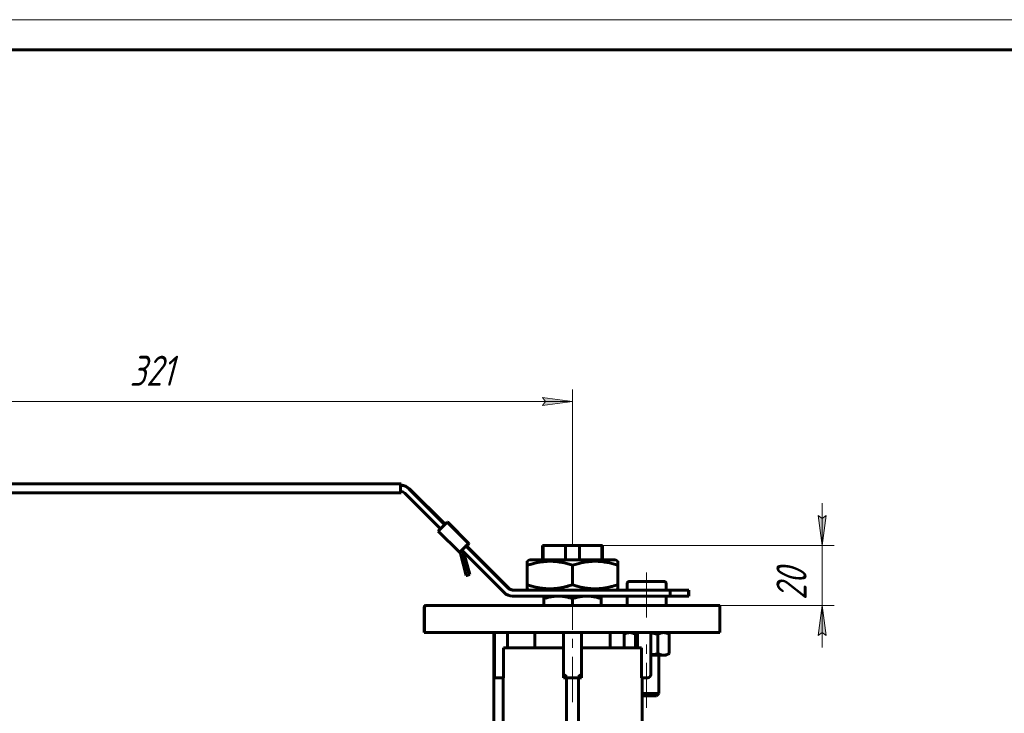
# Model space of a CAD drawing. Header units: millimetres. Extents: x 0 to 601, y 0 to 420.
# Tile 11 of 12: x 163 to 327, y 305 to 420. Entities that reach past the tile are written whole.
import ezdxf

# ---------------------------------------------------------------- set-up
doc = ezdxf.new("R2010")
doc.units = ezdxf.units.MM
for name, pattern in [('K5LT_AXLED', [12, 7.5, -1.5, 1.5, -1.5]), ('K5LT_BASIC', [0]), ('K5LT_THIN', [0])]:
    doc.linetypes.add(name, pattern=pattern)
doc.layers.add('Системный слой', color=7, linetype='Continuous')
doc.layers.add('Системный слой (1)', color=7, linetype='Continuous', true_color=0x6c6c6c)
doc.styles.add('KDIMTEXTSTYLE', font='txt', dxfattribs={"width": 0.96, "oblique": 15, "height": 5})
doc.styles.add('KTEXTSTYLE', font='txt', dxfattribs={"width": 0.96, "height": 5})
doc.dimstyles.new('KDIMSTYLE (0.50)', dxfattribs={"dimtxt": 5, "dimasz": 1, "dimexe": 2, "dimexo": 0, "dimgap": 1, "dimtad": 1, "dimlfac": 2, "dimtxsty": 'KDIMTEXTSTYLE', "dimsah": 1, "dimcen": 0, "dimdle": 1, "dimadec": 0, "dimazin": 0, "dimtfac": 0.667, "dimtmove": 0, "dimatfit": 3, "dimfxl": 1, "dimtvp": 1, "dimtolj": 1, "dimtzin": 0, "dimarcsym": 0})

# ---------------------------------------------------------------- blocks, each defined once
blk = doc.blocks.new('U0')
at = {"layer": 'Системный слой (1)', "color": 143, "linetype": 'K5LT_BASIC', "lineweight": 60, "true_color": 0x33acca}
for p, q in [((255.19, 330.28), (248.07, 330.28)), ((262.32, 330.28), (255.19, 330.28))]:
    blk.add_line(p, q, dxfattribs=at)
blk = doc.blocks.new('U6')
at = {"layer": 'Системный слой (1)', "color": 143, "linetype": 'K5LT_BASIC', "lineweight": 60, "true_color": 0x33acca}
for p, q in [((268.17, 314.51), (268.55, 314.57)), ((268.55, 314.57), (268.95, 314.65)), ((268.95, 314.65), (269.37, 314.76))]:
    blk.add_line(p, q, dxfattribs=at)
blk = doc.blocks.new('U7')
at = {"layer": 'Системный слой (1)', "color": 143, "linetype": 'K5LT_BASIC', "lineweight": 60, "true_color": 0x33acca}
for p, q in [((264.25, 326.32), (264.25, 325.28)), ((264.25, 324.28), (264.25, 322.72))]:
    blk.add_line(p, q, dxfattribs=at)
blk = doc.blocks.new('U8')
at = {"layer": 'Системный слой (1)', "color": 143, "linetype": 'K5LT_BASIC', "lineweight": 60, "true_color": 0x33acca}
for p, q in [((265.74, 317.96), (265.62, 317.93)), ((265.86, 317.99), (265.74, 317.96)), ((265.97, 318.02), (265.86, 317.99))]:
    blk.add_line(p, q, dxfattribs=at)
blk = doc.blocks.new('U9')
at = {"layer": 'Системный слой (1)', "color": 143, "linetype": 'K5LT_BASIC', "lineweight": 60, "true_color": 0x33acca}
for p, q in [((270.75, 326.32), (270.75, 325.28)), ((270.75, 324.28), (270.75, 322.72))]:
    blk.add_line(p, q, dxfattribs=at)
blk = doc.blocks.new('U10')
at = {"layer": 'Системный слой (1)', "color": 143, "linetype": 'K5LT_BASIC', "lineweight": 60, "true_color": 0x33acca}
for p, q in [((266.74, 307.72), (267.5, 307.72)), ((267.5, 307.72), (269.11, 307.72))]:
    blk.add_line(p, q, dxfattribs=at)
blk = doc.blocks.new('U11')
at = {"layer": 'Системный слой (1)', "color": 143, "linetype": 'K5LT_BASIC', "lineweight": 60, "true_color": 0x33acca}
for p, q in [((268.55, 318.12), (268.17, 318.18)), ((268.95, 318.04), (268.55, 318.12)), ((269.37, 317.93), (268.95, 318.04))]:
    blk.add_line(p, q, dxfattribs=at)
blk = doc.blocks.new('U12')
at = {"layer": 'Системный слой (1)', "color": 143, "linetype": 'K5LT_BASIC', "lineweight": 60, "true_color": 0x33acca}
for p, q in [((233.97, 336.15), (228.05, 342.08)), ((244.55, 325.57), (237.51, 332.61))]:
    blk.add_line(p, q, dxfattribs=at)
blk = doc.blocks.new('U13')
at = {"layer": 'Системный слой (1)', "color": 143, "linetype": 'K5LT_BASIC', "lineweight": 60, "true_color": 0x33acca}
for p, q in [((226.74, 342.92), (226.74, 342.77)), ((226.74, 342.77), (226.74, 342.67))]:
    blk.add_line(p, q, dxfattribs=at)
blk = doc.blocks.new('U14')
at = {"layer": 'Системный слой (1)', "color": 143, "linetype": 'K5LT_BASIC', "lineweight": 60, "true_color": 0x33acca}
for p, q in [((226.74, 341.66), (226.74, 341.43)), ((226.74, 341.43), (226.74, 341.42))]:
    blk.add_line(p, q, dxfattribs=at)
blk = doc.blocks.new('U15')
at = {"layer": 'Системный слой (1)', "color": 143, "linetype": 'K5LT_BASIC', "lineweight": 60, "true_color": 0x33acca}
for p, q in [((234.03, 336.21), (228.15, 342.08)), ((244.66, 325.57), (237.62, 332.61))]:
    blk.add_line(p, q, dxfattribs=at)
blk = doc.blocks.new('U16')
at = {"layer": 'Системный слой (1)', "color": 143, "linetype": 'K5LT_BASIC', "lineweight": 60, "true_color": 0x33acca}
for p, q in [((227.34, 341.37), (233.27, 335.45)), ((236.8, 331.91), (243.84, 324.87))]:
    blk.add_line(p, q, dxfattribs=at)
blk = doc.blocks.new('U17')
at = {"layer": 'Системный слой (1)', "color": 143, "linetype": 'K5LT_BASIC', "lineweight": 60, "true_color": 0x33acca}
for p, q in [((237.15, 332.26), (236.65, 331.76)), ((236.65, 331.76), (236.45, 331.55)), ((236.45, 331.55), (236.45, 331.55))]:
    blk.add_line(p, q, dxfattribs=at)
blk = doc.blocks.new('U18')
at = {"layer": 'Системный слой (1)', "color": 143, "linetype": 'K5LT_BASIC', "lineweight": 60, "true_color": 0x33acca}
for p in [(237.62, 332.61), (237.65, 332.65)]:
    blk.add_line(p, (237.65, 332.65), dxfattribs=at)
blk = doc.blocks.new('U19')
at = {"layer": 'Системный слой (1)', "color": 143, "linetype": 'K5LT_BASIC', "lineweight": 60, "true_color": 0x33acca}
for p, q in [((237.62, 332.61), (237.97, 332.97)), ((237.97, 332.97), (238.01, 333)), ((238.01, 333), (238.01, 333))]:
    blk.add_line(p, q, dxfattribs=at)
blk = doc.blocks.new('U20')
at = {"layer": 'Системный слой (1)', "color": 143, "linetype": 'K5LT_BASIC', "lineweight": 60, "true_color": 0x33acca}
for p, q in [((236.81, 331.91), (236.91, 332.01)), ((236.91, 332.01), (237.16, 332.26))]:
    blk.add_line(p, q, dxfattribs=at)
blk = doc.blocks.new('D3')
at = {"layer": 'Системный слой (1)'}
for points in [[(99.69, 355.95), (99.19, 356.61), (99.69, 357.27), (94.69, 356.61)], [(255.19, 356.61), (250.19, 357.27), (250.69, 356.61), (250.19, 355.95)]]:
    blk.add_hatch(color=7, dxfattribs=at).paths.add_polyline_path(points)
at = {"layer": 'Системный слой (1)', "color": 7, "linetype": 'K5LT_THIN', "lineweight": 18, "true_color": 0xffffff}
for p, q in [((94.69, 342.92), (94.69, 358.61)), ((255.19, 332.69), (255.19, 358.61)), ((94.69, 356.61), (99.69, 357.27)), ((99.69, 355.95), (94.69, 356.61)), ((94.69, 356.61), (255.19, 356.61)), ((99.69, 357.27), (99.19, 356.61)), ((99.19, 356.61), (99.69, 355.95)), ((250.69, 356.61), (250.19, 357.27)), ((250.19, 357.27), (255.19, 356.61)), ((255.19, 356.61), (250.19, 355.95)), ((250.19, 355.95), (250.69, 356.61))]:
    blk.add_line(p, q, dxfattribs=at)
blk.add_wipeout([(181.68, 357.61), (181.68, 364.99), (191.3, 364.99), (191.3, 357.61)]).dxf.layer = 'Системный слой (1)'
at = {"layer": 'Системный слой (1)', "color": 7, "insert": (181.68, 364.2), "char_height": 5, "attachment_point": 1, "style": 'KTEXTSTYLE'}
blk.add_mtext('\\fArial|b0|c204|p34;\\H5.0;\\W1.000;\\Q15;\\fGOST Type AU|b0|i0|c204|p34;\\Q15;\\W0.960;321', dxfattribs=at)
blk = doc.blocks.new('KDIMARROW_01')
at = {"layer": 'Системный слой'}
blk.add_hatch(color=0, dxfattribs=at).paths.add_polyline_path([(0, 0), (-5, 0.66), (-4.5, 0), (-5, -0.66)])
at = {"layer": 'Системный слой', "color": 0, "linetype": 'K5LT_THIN', "lineweight": 18}
for p, q in [((-4.5, 0), (-5, 0.66)), ((-5, 0.66), (0, 0)), ((0, 0), (-5, -0.66)), ((-5, -0.66), (-4.5, 0))]:
    blk.add_line(p, q, dxfattribs=at)
at = {"layer": 'Системный слой (1)', "color": 0, "linetype": 'K5LT_THIN', "lineweight": 18}
blk.add_line((255.19, 74.79), (254.69, 74.79), dxfattribs=at)
blk = doc.blocks.new('D4')
at = {"layer": 'Системный слой (1)'}
for points in [[(296.63, 332.69), (297.29, 337.69), (296.63, 337.19), (295.97, 337.69)], [(297.29, 317.72), (296.63, 322.72), (295.97, 317.72), (296.63, 318.22)]]:
    blk.add_hatch(color=7, dxfattribs=at).paths.add_polyline_path(points)
at = {"layer": 'Системный слой (1)', "color": 7, "linetype": 'K5LT_THIN', "lineweight": 18, "true_color": 0xffffff}
for p, q in [((296.63, 332.69), (296.63, 339.69)), ((296.63, 337.19), (295.97, 337.69)), ((295.97, 337.69), (296.63, 332.69)), ((296.63, 332.69), (297.29, 337.69)), ((297.29, 337.69), (296.63, 337.19)), ((258.2, 332.69), (298.63, 332.69)), ((296.63, 322.72), (296.63, 332.69)), ((279.4, 322.72), (298.63, 322.72)), ((296.63, 322.72), (295.97, 317.72)), ((297.29, 317.72), (296.63, 322.72)), ((296.63, 322.72), (296.63, 315.72)), ((295.97, 317.72), (296.63, 318.22)), ((296.63, 318.22), (297.29, 317.72))]:
    blk.add_line(p, q, dxfattribs=at)
blk.add_wipeout([(295.63, 323.62), (288.25, 323.62), (288.25, 331.46), (295.63, 331.46)]).dxf.layer = 'Системный слой (1)'
at = {"layer": 'Системный слой (1)', "color": 7, "insert": (289.04, 323.62), "char_height": 5, "attachment_point": 1, "rotation": 90, "style": 'KTEXTSTYLE'}
blk.add_mtext('\\fArial|b0|c204|p34;\\H5.0;\\W1.000;\\Q15;\\fGOST Type AU|b0|i0|c204|p34;\\Q15;\\W0.960;20', dxfattribs=at)
blk = doc.blocks.new('U84')
at = {"color": 7, "linetype": 'K5LT_THIN', "lineweight": 18, "true_color": 0xffffff}
blk.add_line((0, 420), (594, 420), dxfattribs=at)
at = {"color": 143, "linetype": 'K5LT_BASIC', "lineweight": 60, "true_color": 0x33acca}
blk.add_line((20, 415), (589, 415), dxfattribs=at)

msp = doc.modelspace()

# ---------------------------------------------------------------- linework, layer by layer
at = {"layer": 'Системный слой (1)', "color": 143, "linetype": 'K5LT_BASIC', "lineweight": 60, "true_color": 0x33acca}
for p, q in [((226.6327, 342.9166), (155.1925, 342.9166)), ((226.6296, 342.4166), (226.6296, 341.9166)), ((226.6311, 342.6666), (226.739, 342.6666)), ((226.6311, 341.6666), (226.6311, 342.6666)), ((226.7376, 342.9166), (226.6327, 342.9166)), ((155.1925, 341.4166), (226.6327, 341.4166)), ((226.6327, 341.4166), (226.7376, 341.4166)), ((236.452, 331.5541), (232.9165, 335.0897)), ((233.6175, 335.7968), (233.6528, 335.8321)), ((234.3661, 336.5392), (234.4062, 336.5392)), ((234.4062, 336.5392), (237.9417, 333.0037)), ((234.4185, 336.5269), (234.4309, 336.5392)), ((234.4309, 336.5392), (234.471, 336.5392)), ((237.9664, 333.0037), (234.4309, 336.5392)), ((234.471, 336.5392), (238.0065, 333.0037)), ((236.8048, 331.9069), (236.452, 331.5541)), ((237.0644, 331.4594), (236.8378, 331.8739)), ((237.1883, 332.2966), (237.153, 332.2612)), ((237.156, 332.2612), (237.1914, 332.2966)), ((237.548, 332.6501), (237.5881, 332.6501)), ((237.5881, 332.6501), (237.9417, 333.0037)), ((237.6128, 332.6501), (237.6005, 332.6625)), ((237.6128, 332.6501), (237.9664, 333.0037)), ((237.6529, 332.6501), (237.6128, 332.6501)), ((237.9417, 333.0037), (237.9016, 333.0037)), ((238.0065, 333.0037), (237.9664, 333.0037)), ((250.1925, 332.6939), (250.1925, 330.2818)), ((250.3248, 332.6939), (250.1925, 332.6939)), ((250.3248, 332.6939), (250.3248, 330.2818)), ((254.0497, 332.6939), (250.3248, 332.6939)), ((256.3352, 332.6939), (254.0497, 332.6939)), ((254.0497, 332.6939), (254.0497, 330.2818)), ((260.0602, 332.6939), (256.3352, 332.6939)), ((256.3352, 332.6939), (256.3352, 330.2818)), ((260.1925, 332.6939), (260.0602, 332.6939)), ((260.0602, 332.6939), (260.0602, 330.2818)), ((260.1925, 332.6939), (260.1925, 330.2818)), ((237.5473, 327.7251), (236.5814, 331.33)), ((238.0303, 327.8545), (237.0644, 331.4594)), ((237.1264, 331.5854), (237.1693, 331.4594)), ((237.1693, 331.4594), (238.1352, 327.8545)), ((247.6925, 330.0653), (248.0675, 330.2818)), ((262.6925, 330.0653), (262.3175, 330.2818)), ((247.6925, 329.3955), (247.6925, 330.0653)), ((247.6925, 326.1682), (247.6925, 329.3955)), ((255.1925, 326.1682), (255.1925, 329.3955)), ((262.6925, 330.0653), (262.6925, 329.3955)), ((262.6925, 326.1682), (262.6925, 329.3955)), ((237.5473, 327.7251), (238.0303, 327.8545)), ((237.6522, 327.7251), (237.5473, 327.7251)), ((237.6522, 327.7251), (238.1352, 327.8545)), ((238.1352, 327.8545), (238.0303, 327.8545)), ((271.4292, 325.2818), (245.2581, 325.2818)), ((247.6925, 325.4983), (247.6925, 326.1682)), ((248.0675, 325.2818), (247.6925, 325.4983)), ((262.3175, 325.2818), (262.6925, 325.4983)), ((262.6925, 326.1682), (262.6925, 325.4983)), ((270.3482, 326.7189), (264.6482, 326.7189)), ((274.4477, 325.2818), (271.4292, 325.2818)), ((271.4292, 325.2818), (271.4292, 324.2818)), ((274.4477, 324.2818), (274.4477, 325.2818)), ((274.5186, 325.2818), (274.4477, 325.2818)), ((274.5186, 325.2818), (274.5186, 324.2818)), ((271.4292, 324.2818), (245.2581, 324.2818)), ((250.4425, 323.8576), (250.4425, 324.2818)), ((250.4425, 322.7189), (250.4425, 323.8576)), ((255.1925, 322.7189), (255.1925, 323.8576)), ((259.9425, 324.2818), (259.9425, 323.8576)), ((259.9425, 322.7189), (259.9425, 323.8576)), ((271.4292, 324.2818), (274.4477, 324.2818)), ((274.5186, 324.2818), (274.4477, 324.2818)), ((230.593, 318.2189), (230.593, 322.4689)), ((230.593, 322.4689), (230.593, 322.4689)), ((230.6125, 318.2189), (230.6125, 322.4689)), ((230.6353, 318.2189), (230.6353, 322.4689)), ((230.843, 322.7189), (230.843, 322.7189)), ((230.8621, 322.7189), (230.843, 322.7189)), ((230.8857, 322.7189), (230.8621, 322.7189)), ((230.9048, 322.7189), (230.8857, 322.7189)), ((238.168, 322.7189), (230.9048, 322.7189)), ((272.168, 322.7189), (238.168, 322.7189)), ((279.4048, 322.7189), (272.168, 322.7189)), ((279.4048, 322.7189), (279.6385, 322.7189)), ((279.6385, 322.7189), (279.6385, 322.5576)), ((279.6548, 322.4689), (279.6548, 322.4689)), ((279.6548, 318.2189), (279.6548, 322.4689)), ((230.593, 318.2189), (230.593, 318.2189)), ((230.593, 318.2189), (230.6125, 318.2189)), ((230.6125, 318.2189), (230.6353, 318.2189)), ((230.6353, 318.2189), (230.6548, 318.2189)), ((230.6548, 318.2189), (238.1685, 318.2189)), ((238.1685, 318.2189), (272.1684, 318.2189)), ((242.142, 281.4166), (242.142, 318.2189)), ((242.2166, 318.2189), (242.2166, 310.7189)), ((244.4134, 315.7189), (244.4134, 318.2189)), ((248.9425, 315.7189), (248.9425, 318.2189)), ((253.6925, 318.2189), (253.6925, 310.7189)), ((256.6925, 310.7189), (256.6925, 318.2189)), ((261.4425, 315.7189), (261.4425, 318.2189)), ((264.2482, 318.2189), (263.7455, 317.9286)), ((263.7455, 315.7189), (263.7455, 317.9286)), ((265.6219, 315.7189), (265.6219, 317.9286)), ((265.9716, 318.2189), (265.9716, 315.7189)), ((268.1684, 311.2189), (268.1684, 318.2189)), ((269.3746, 314.7592), (269.3746, 317.9286)), ((270.7482, 318.2189), (271.251, 317.9286)), ((271.251, 314.7592), (271.251, 317.9286)), ((272.1684, 318.2189), (279.6548, 318.2189)), ((243.7398, 315.7189), (253.6925, 315.7189)), ((243.7398, 315.7189), (243.7398, 310.7189)), ((256.6925, 315.7189), (266.6452, 315.7189)), ((266.6452, 315.7189), (266.6452, 310.7189)), ((270.3128, 314.4689), (268.1684, 314.4689)), ((269.4982, 314.4689), (269.4982, 308.1023)), ((270.7482, 314.4689), (270.3128, 314.4689)), ((270.7482, 314.4689), (271.251, 314.7592)), ((242.2166, 310.7189), (242.7164, 310.7189)), ((243.7398, 310.7189), (242.7164, 310.7189)), ((243.7098, 278.8906), (243.7098, 310.7189)), ((253.6925, 310.7189), (254.1925, 311.2189)), ((253.6925, 310.7189), (256.6925, 310.7189)), ((254.1925, 276.279), (254.1925, 310.7189)), ((256.1925, 311.2189), (256.6925, 310.7189)), ((256.1925, 276.279), (256.1925, 310.7189)), ((267.6684, 310.7189), (266.6452, 310.7189)), ((266.7434, 278.9166), (266.743, 310.7189)), ((267.4982, 308.1023), (266.743, 308.1023)), ((269.4982, 308.1023), (267.4982, 308.1023)), ((269.1148, 307.7189), (269.4982, 308.1023))]:
    msp.add_line(p, q, dxfattribs=at)
at = {"layer": 'Системный слой (1)', "color": 30, "linetype": 'K5LT_AXLED', "lineweight": 18, "true_color": 0xff8000}
for p, q in [((267.4982, 320.7189), (267.4982, 328.7189)), ((255.1925, 306.6939), (255.1925, 323.6939)), ((267.4982, 305.7189), (267.4982, 316.4689))]:
    msp.add_line(p, q, dxfattribs=at)
at = {"layer": 'Системный слой (1)', "color": 143, "linetype": 'K5LT_BASIC', "lineweight": 60, "true_color": 0x33acca}
for centre, radius, start, end in [((264.6482, 326.3189), 0.4, 90, 180), ((270.3482, 326.3189), 0.4, 0, 90), ((230.843, 322.4689), 0.25, 90, 180), ((279.4048, 322.4689), 0.25, 0, 90), ((267.6684, 311.2189), 0.5, 270, 0)]:
    msp.add_arc(centre, radius, start, end, dxfattribs=at)
for centre, major_axis, ratio, start_param, end_param in [((226.6327, 342.4166), (0, -0.5), 0.00616925, 3.14159265, 4.71238898), ((226.6327, 341.9166), (0, -0.5), 0.00616925, 4.71238898, 6.28318531), ((226.6311, 340.6666), (0, 2), 0.99998097, 5.49778714, 6.28318531), ((226.6311, 340.6666), (0, 1), 0.99998097, 5.49778714, 6.28318531), ((226.739, 340.6666), (0, 2), 0.99998097, 5.49778714, 6.28318531), ((233.6237, 335.7968), (-0.7071, -0.7071), 0.00436232, 4.71675135, 6.28318531), ((233.659, 335.8321), (-0.7071, -0.7071), 0.00436232, 3.14595503, 4.71675135), ((233.7639, 335.8321), (0.7071, 0.7071), 0.00436232, 0, 0.00436237), ((237.1945, 332.2966), (0.7071, 0.7071), 0.00436232, 0.00436237, 1.5751587), ((237.1945, 332.2966), (-0.3536, -0.3536), 0.00436232, 3.14595503, 4.71675135), ((236.0985, 331.2006), (0, 0.5), 0.99998097, 4.97418837, 5.49778714), ((245.2581, 326.2818), (0, -1), 0.99998097, 5.49778714, 6.28318531), ((245.3661, 326.2818), (0, -1), 0.99998097, 5.49778714, 6.28318531), ((245.2581, 326.2818), (0, -2), 0.99998097, 5.49778714, 6.28318531), ((230.8621, 322.4689), (0, -0.25), 0.99815075, 3.14159265, 4.71238898), ((230.8857, 322.4689), (-0.2504, 0), 0.99821306, 4.71238898, 6.28318531)]:
    msp.add_ellipse(centre, major_axis=major_axis, ratio=ratio, start_param=start_param, end_param=end_param, dxfattribs=at)
for points in [[(255.1925, 329.3955), (254.9365, 329.4808), (254.5586, 329.5971), (254.0123, 329.7413), (253.6355, 329.8274), (253.2874, 329.8952), (252.9338, 329.9552), (252.5906, 330.0006), (252.2611, 330.032), (251.9504, 330.0543), (251.5719, 330.0679), (251.1345, 330.0635), (250.7166, 330.0412), (250.3115, 330.0028), (249.8493, 329.9408), (249.2724, 329.8366), (248.5301, 329.6588), (247.9873, 329.4937), (247.6925, 329.3955)], [(262.6925, 329.3955), (262.4365, 329.4808), (262.0586, 329.5971), (261.5123, 329.7413), (261.1355, 329.8274), (260.7874, 329.8952), (260.4338, 329.9552), (260.0906, 330.0006), (259.7611, 330.032), (259.4504, 330.0543), (259.0719, 330.0679), (258.6345, 330.0635), (258.2166, 330.0412), (257.8115, 330.0028), (257.3493, 329.9408), (256.7724, 329.8366), (256.0301, 329.6588), (255.4873, 329.4937), (255.1925, 329.3955)], [(247.6925, 326.1682), (247.9485, 326.0829), (248.3264, 325.9665), (248.8727, 325.8224), (249.2495, 325.7363), (249.5976, 325.6685), (249.9512, 325.6085), (250.2943, 325.563), (250.6239, 325.5317), (250.9346, 325.5094), (251.3131, 325.4957), (251.7505, 325.5001), (252.1684, 325.5225), (252.5735, 325.5609), (253.0357, 325.6229), (253.6126, 325.7271), (254.3549, 325.9049), (254.8977, 326.07), (255.1925, 326.1682)], [(255.1925, 326.1682), (255.4485, 326.0829), (255.8264, 325.9665), (256.3727, 325.8224), (256.7495, 325.7363), (257.0976, 325.6685), (257.4512, 325.6085), (257.7943, 325.563), (258.1239, 325.5317), (258.4346, 325.5094), (258.8131, 325.4957), (259.2505, 325.5001), (259.6684, 325.5225), (260.0735, 325.5609), (260.5357, 325.6229), (261.1126, 325.7271), (261.8549, 325.9049), (262.3977, 326.07), (262.6925, 326.1682)]]:
    msp.add_open_spline(points, degree=3, knots=[0, 0, 0, 0, 1.99478181, 2.92630199, 4.19473576, 4.86948797, 5.56908304, 6.86987915, 7.45458108, 8.04407971, 9.19943581, 10.28754219, 11.31741016, 12.33031342, 13.33063352, 14.80080581, 16.69929137, 19, 19, 19, 19], dxfattribs=at)
for points in [[(252.8175, 324.2818), (251.7153, 324.2818), (250.4425, 323.8576)], [(255.1925, 323.8576), (253.9197, 324.2818), (252.8175, 324.2818)], [(257.5675, 324.2818), (256.4653, 324.2818), (255.1925, 323.8576)], [(259.9425, 323.8576), (258.6697, 324.2818), (257.5675, 324.2818)], [(264.6837, 318.2189), (264.2482, 318.2189), (263.7455, 317.9286)], [(265.6219, 317.9286), (265.1191, 318.2189), (264.6837, 318.2189)], [(270.3128, 318.2189), (269.8774, 318.2189), (269.3746, 317.9286)], [(271.251, 317.9286), (270.7482, 318.2189), (270.3128, 318.2189)], [(269.3746, 314.7592), (269.8774, 314.4689), (270.3128, 314.4689)], [(270.3128, 314.4689), (270.7482, 314.4689), (271.251, 314.7592)]]:
    msp.add_rational_spline(points, [1, 1.0379548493, 1], degree=2, dxfattribs=at)

# ---------------------------------------------------------------- block references
at = {"layer": 'Системный слой (1)'}
for name in ['U13', 'U14', 'U12', 'U15', 'U16', 'U17', 'U20', 'U18', 'U19', 'U0', 'U7', 'U9', 'U8', 'U11', 'U6', 'U10']:
    msp.add_blockref(name, (0, 0), dxfattribs=at)

# ---------------------------------------------------------------- next in the draw order: dimensions: what is measured, and where the dimension line sits
at = {"layer": 'Системный слой (1)', "color": 7}
dim = msp.add_linear_dim(base=(94.6925, 356.6106), p1=(255.1925, 332.6939), p2=(94.6925, 342.9166), dimstyle='KDIMSTYLE (0.50)', override={"dimexo": 0, "dimpost": '\\fGOST Type AU|b0|c204|p34;\\H5.0;\\W0.960;\\Q15;<>', "dimblk1": 'KDIMARROW_01', "dimblk2": 'KDIMARROW_01', "dimse1": 0, "dimse2": 0, "dimclrt": 7, "dimtol": 1, "dimtp": 0, "dimtm": 0, "dimtdec": 5, "dimtolj": 1}, dxfattribs=at)
dim.commit()
dim.dimension.update_dxf_attribs({"geometry": 'D3', "text_midpoint": (186.6925, 356.6106), "dimtype": 160})
dim = msp.add_linear_dim(base=(296.6309, 322.7189), p1=(258.1977, 332.6939), p2=(279.4048, 322.7189), angle=90, dimstyle='KDIMSTYLE (0.50)', override={"dimexo": 0, "dimpost": '\\fGOST Type AU|b0|c204|p34;\\H5.0;\\W0.960;\\Q15;<>', "dimblk1": 'KDIMARROW_01', "dimblk2": 'KDIMARROW_01', "dimse1": 0, "dimse2": 0, "dimclrt": 7, "dimtol": 1, "dimtp": 0, "dimtm": 0, "dimtdec": 5, "dimtolj": 1}, dxfattribs=at)
dim.commit()
dim.dimension.update_dxf_attribs({"geometry": 'D4', "text_midpoint": (296.6309, 327.7064), "dimtype": 160})

# ---------------------------------------------------------------- next in the draw order: block references
msp.add_blockref('U84', (0, 0))

doc.saveas('drawing.dxf')
